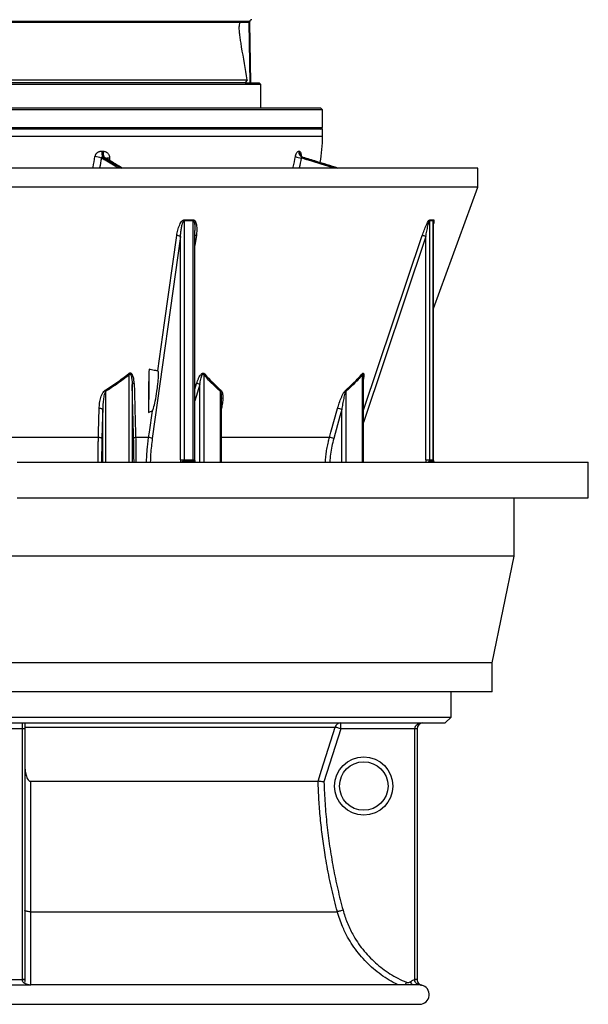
# Model space of a CAD drawing. Header units: millimetres. Extents: x 3239 to 9129, y 147 to 12352.
# Tile 2 of 5: x 6197 to 9129, y 147 to 5221. Entities that reach past the tile are written whole.
import ezdxf

# ---------------------------------------------------------------- set-up
doc = ezdxf.new("R2010")
doc.units = ezdxf.units.MM
doc.header["$LTSCALE"] = 5

msp = doc.modelspace()

# ---------------------------------------------------------------- linework, layer by layer
at = {"color": 8, "linetype": 'Continuous', "lineweight": 25}
for p, q in [((7383.7, 5211.7), (4983.6, 5211.7)), ((7329.5, 5174), (7329.3, 5184.1)), ((5580.9, 4621.7), (7758.6, 4621.7)), ((6661, 4508.2), (6660.4, 4496)), ((8290.9, 4103.5), (7968.9, 3146.1)), ((6762.2, 2941.3), (6762.2, 3390.9)), ((7146.4, 3390.9), (7146.4, 2941.3)), ((7964.5, 2941.3), (7964.5, 3390.9)), ((6640.1, 3305.1), (6640.1, 2941.3)), ((6777.1, 3341.6), (6777.1, 2941.3)), ((7101, 3317.5), (7109.6, 3346.7)), ((7125.9, 3341.6), (7101, 3257.2)), ((7125.9, 2941.3), (7125.9, 3341.6)), ((7232.6, 2941.3), (7232.6, 3305.1)), ((7878.2, 3305.1), (7878.2, 2941.3)), ((6625.2, 2941.3), (6625.2, 3212.1)), ((7237.1, 3217.3), (7237, 3217)), ((7857.8, 2941.3), (7857.8, 3212.1)), ((7794.4, 3067.6), (7237, 3067.6)), ((7046.3, 2944.6), (7047, 2941.3)), ((7091.7, 2952.1), (7101, 2952.1)), ((7093.2, 2941.3), (7092.5, 2944.6)), ((8312.4, 2944.6), (8314.1, 2941.3)), ((8329.7, 2952.1), (8330.8, 2952.1)), ((8333.3, 2941.3), (8331.5, 2944.6))]:
    msp.add_line(p, q, dxfattribs=at)
at = {"color": 7, "linetype": 'Continuous', "lineweight": 25}
for p, q in [((7332.4, 5206.6), (5034.9, 5206.6)), ((7365.4, 5206.6), (7332.4, 5206.6)), ((7379.8, 5206.6), (7365.4, 5206.6)), ((7385.2, 4896.6), (7379.8, 5206.6)), ((7383.6, 5206.6), (7379.8, 5206.6)), ((7383.6, 5206.6), (7383.7, 5211.7)), ((7389.1, 4896.6), (7383.6, 5206.6)), ((7441.1, 4886.6), (4931, 4886.6)), ((4997.4, 4911.4), (7369.9, 4911.4)), ((7359.3, 4896.6), (5008, 4896.6)), ((7369.9, 4911.4), (7359.3, 4896.6)), ((7359.3, 4896.6), (7431.1, 4896.6)), ((7441.1, 4886.6), (7431.1, 4896.6)), ((7441.1, 4766.6), (7441.1, 4886.6)), ((7758.6, 4756.6), (4612.1, 4756.6)), ((4622.1, 4766.6), (7748.6, 4766.6)), ((7758.6, 4756.6), (7748.6, 4766.6)), ((7758.6, 4666.6), (7758.6, 4756.6)), ((4608.6, 4666.6), (7758.6, 4666.6)), ((7758.6, 4656.6), (4608.6, 4656.6)), ((7748.6, 4656.6), (7758.6, 4666.6)), ((7758.6, 4621.7), (7758.6, 4656.6)), ((6632.5, 4512), (6626.2, 4512.4)), ((7657.8, 4512), (7655.4, 4512.4)), ((8558.6, 4456.6), (3808.6, 4456.6)), ((8558.6, 4358.5), (8558.6, 4456.6)), ((8558.6, 4358.5), (3808.6, 4358.5)), ((8330.8, 3732.5), (8558.6, 4358.5)), ((7045.5, 4184.5), (7045.5, 2952.1)), ((7091.7, 2952.1), (7091.7, 4184.5)), ((8310.5, 4184.5), (8310.5, 2952.1)), ((8329.7, 2952.1), (8329.7, 4184.5)), ((8330.8, 2952.1), (8330.8, 4178.3)), ((7101, 2952.1), (7101, 4134.5)), ((7101, 4134.5), (7101, 4134.5)), ((7025.9, 4103.5), (6880.9, 3062.4)), ((7025.9, 2952.1), (7025.9, 4103.5)), ((8290.9, 2952.1), (8290.9, 4103.5)), ((7968.8, 3383.9), (7968.7, 3385.1)), ((7968.9, 2941.3), (7968.9, 3384)), ((7237, 2941.3), (7237, 3268.5)), ((6603.3, 3067.6), (5764, 3067.6)), ((6862, 3067.6), (6795.2, 3067.6)), ((7025.9, 2952.1), (7045.5, 2952.1)), ((7045.5, 2952.1), (7091.7, 2952.1)), ((7092.5, 2944.6), (7046.3, 2944.6)), ((8290.9, 2952.1), (8310.5, 2952.1)), ((8310.5, 2952.1), (8329.7, 2952.1)), ((8331.5, 2944.6), (8312.4, 2944.6)), ((8334.3, 2941.3), (8332.8, 2944.2)), ((6183.6, 2941.3), (9128.6, 2941.3)), ((9128.6, 2756.3), (9128.6, 2941.3)), ((6183.6, 2756.3), (9128.6, 2756.3)), ((8746.1, 2456.3), (8746.1, 2756.3)), ((8746.1, 2456.3), (3621.1, 2456.3)), ((8633.6, 1906.3), (8746.1, 2456.3)), ((8633.6, 1906.3), (3733.6, 1906.3)), ((8633.6, 1756.3), (8633.6, 1906.3)), ((8633.6, 1756.3), (3733.6, 1756.3)), ((8421.1, 1626.6), (8421.1, 1756.3)), ((3946.1, 1626.6), (8421.1, 1626.6)), ((8391.1, 1596.6), (8421.1, 1626.6)), ((3976.1, 1596.6), (8391.1, 1596.6)), ((6211.1, 1566.6), (6211.1, 1596.6)), ((6223.6, 1596.6), (6223.6, 1566.6)), ((6223.6, 1575.5), (7823.5, 1575.5)), ((7852.1, 1566.6), (7852.1, 1596.6)), ((6211.1, 1566.6), (6156.1, 1566.6)), ((6223.6, 1566.6), (6211.1, 1566.6)), ((6211.1, 274.6), (6211.1, 1566.6)), ((6223.6, 1566.6), (6223.6, 274.6)), ((7852.1, 1566.6), (7765.9, 1292.4)), ((8233.6, 1566.6), (7852.1, 1566.6)), ((8246.1, 1566.6), (8233.6, 1566.6)), ((8233.6, 274.4), (8233.6, 1566.6)), ((8246.1, 1566.6), (8246.1, 274.4)), ((6252.3, 1296.6), (7735.8, 1296.6)), ((7735.8, 1296.6), (7735.8, 1296.6)), ((6252.4, 623.7), (7835.2, 623.7)), ((6211.1, 273.4), (6211.1, 274.6)), ((6223.6, 274.6), (6211.1, 274.6)), ((6223.6, 274.6), (6223.6, 273)), ((6223.6, 262.3), (6223.6, 260.2)), ((6223.6, 258.7), (6223.6, 258.7)), ((6223.6, 258.7), (6223.6, 258.7)), ((8246.1, 274.4), (8233.6, 274.4)), ((8246.1, 274.4), (8246.1, 273.7)), ((6253.7, 246), (6253.6, 246.1)), ((8255.7, 246.6), (6253.7, 246.6)), ((8268.5, 244.9), (8255.4, 246.2)), ((4108.6, 146.6), (8258.6, 146.6))]:
    msp.add_line(p, q, dxfattribs=at)
at = {"color": 7, "linetype": 'Continuous', "lineweight": 25, "flags": 128}
for points in [[(6910, 3412.3), (6944.4, 3659.5), (7007, 4108.6)], [(6762.2, 3390.9), (6761.6, 3391.6), (6761.1, 3392.2), (6760.6, 3392.9), (6760.1, 3393.5), (6759.6, 3394.2), (6759.1, 3394.8), (6758.6, 3395.4), (6758.2, 3396)], [(6640.1, 3305.1), (6639.7, 3305.8), (6639.3, 3306.5), (6638.9, 3307.1), (6638.5, 3307.8), (6638.1, 3308.4), (6637.7, 3309), (6637.3, 3309.7), (6636.9, 3310.3)], [(6603.3, 3067.6), (6604, 3095.7), (6607.2, 3217.3)], [(6625.2, 3212.1), (6624.6, 3213.2), (6623.4, 3214.3), (6621.6, 3215.2), (6619.3, 3216), (6616.5, 3216.7), (6613.5, 3217.1), (6610.3, 3217.3), (6607.2, 3217.3)], [(6625.2, 3212.1), (6624.3, 3177.9), (6621.3, 3062.4)], [(6862, 3067.6), (6865.9, 3095.8), (6881.3, 3206.1)], [(7794.4, 3067.6), (7802.2, 3095.7), (7836, 3217.3)], [(7857.8, 3212.1), (7848.3, 3177.9), (7816.2, 3062.4)], [(6621.3, 3062.4), (6620.8, 3063.5), (6619.6, 3064.6), (6617.7, 3065.5), (6615.4, 3066.3), (6612.7, 3067), (6609.6, 3067.4), (6606.4, 3067.6), (6603.3, 3067.6)], [(7735.8, 1296.6), (7753.8, 1353.8), (7823.5, 1575.5)], [(7852.1, 1566.6), (7846.7, 1568.3), (7841.5, 1569.9), (7836.7, 1571.4), (7832.5, 1572.7), (7828.9, 1573.8), (7826.2, 1574.7), (7824.3, 1575.3), (7823.5, 1575.5)], [(6252.4, 623.7), (6246.8, 623.9), (6241.3, 624.4), (6236.4, 625.2), (6232, 626.1), (6228.5, 627.3), (6225.8, 628.6), (6224.2, 630.1), (6223.6, 631.6)], [(7864.1, 631.6), (7858.6, 630.1), (7853.4, 628.7), (7848.6, 627.4), (7844.2, 626.2), (7840.6, 625.2), (7837.9, 624.5), (7836, 624), (7835.2, 623.7)], [(8246.1, 273.7), (8245.9, 273.7), (8245.2, 273.7), (8244, 273.7), (8242.5, 273.7), (8240.6, 273.6), (8238.4, 273.6), (8236.1, 273.5), (8233.7, 273.5)]]:
    msp.add_lwpolyline(points, dxfattribs=at)
at = {"color": 8, "linetype": 'Continuous', "lineweight": 25, "flags": 128}
for points in [[(7108, 4108.6), (7104, 4080.4), (7101, 4058.3)], [(7968.9, 3206.5), (7969.6, 3208.5), (8121.3, 3659.5), (8272.3, 4108.6)], [(8331.5, 2944.6), (8332.4, 2944.4), (8332.8, 2944.2)], [(8191, 260.2), (8188.7, 254.9), (8186.6, 249.8), (8185.3, 246.6)], [(8210, 262.3), (8213.4, 257.4), (8216.7, 252.7), (8219.7, 248.4), (8220.9, 246.6)]]:
    msp.add_lwpolyline(points, dxfattribs=at)
at = {"color": 7, "linetype": 'Continuous', "lineweight": 25}
for radius in [150, 125]:
    msp.add_circle((7971.1, 1271.6), radius, dxfattribs=at)
for centre, radius, start, end in [((7393.7, 5211.5), 10, 91, 179), ((7008.6, 4621.7), 750, 349.4906, 0), ((6674.4, 4535.2), 53.3, 170.3734, 205.3926), ((6680.1, 4535), 52.8, 170.3755, 205.7985), ((7665.4, 4539.9), 29.3, 171.7214, 250.0435), ((7667.8, 4539.6), 29.4, 171.7623, 250.1012), ((6553.7, 4295.2), 222.8, 73.1354, 81.7686), ((7682.6, 4714.2), 208.5, 252.1795, 260.7402), ((7083.1, 4183.5), 37.6, 170.6567, 178.5119), ((7128.9, 4185.5), 37.2, 173.7356, 181.6504), ((8326.7, 4184.3), 16.2, 160.8516, 179.3672), ((8345.7, 4184.7), 16, 162.0469, 180.6974), ((7008.3, 4075.9), 32.7, 57.3818, 92.3044), ((8262.4, 4036.1), 73.2, 67.0154, 82.1915), ((7167.1, 3379.2), 23.8, 135.1669, 150.67), ((7977, 3398.1), 14.4, 188.2524, 209.9949), ((6787.2, 3334.4), 12.4, 86.8575, 144.2932), ((7101.1, 3291.3), 56.1, 63.7917, 81.3555), ((7253.7, 3295.7), 23, 140.7894, 155.8354), ((7892.5, 3311.7), 15.7, 185.1992, 204.6106), ((7835.4, 3166.1), 51.2, 64.1188, 89.309), ((6794.7, 3055.5), 12.1, 87.3687, 144.9765), ((6863.2, 3034.9), 32.6, 57.3611, 92.2299), ((7793.9, 3016.5), 51.1, 64.0855, 89.3801), ((7080.8, 2951.9), 35.3, 179.7185, 191.991), ((7127, 2951.9), 35.3, 179.7185, 191.991), ((8326.5, 2952.1), 16, 179.8946, 207.9147), ((8345.6, 2952.1), 16, 179.8923, 207.9148), ((7852.1, 1566.6), 29.9, 90.0382, 162.6674), ((8276.1, 1566.6), 30, 90, 180), ((6214.3, 191.9), 81.6, 83.3973, 92.1921), ((8276.1, 274.6), 30, 203.2793, 257.322), ((6253.6, 276.6), 30, 251.3991, 270.1608), ((8258.6, 196.6), 50, 270, 77.3886)]:
    msp.add_arc(centre, radius, start, end, dxfattribs=at)
at = {"color": 8, "linetype": 'Continuous', "lineweight": 25}
for centre, radius, start, end in [((6659.5, 4429), 79.2, 88.8674, 102.0044), ((7107.3, 4089.5), 19.1, 87.8783, 109.3042), ((7100.1, 2952), 74.2, 179.8918, 188.235), ((7046.4, 2914), 30.6, 90.2834, 116.7175), ((7094, 2934.1), 10.6, 43.0051, 98.1932), ((8323.1, 2952.1), 32.2, 179.9605, 199.5016), ((8316.3, 2915.8), 29.1, 97.7551, 118.5401)]:
    msp.add_arc(centre, radius, start, end, dxfattribs=at)
at = {"color": 7, "linetype": 'Continuous', "lineweight": 25}
msp.add_ellipse((8276.1, 1566.6), major_axis=(42.5, 0), ratio=0.705882, start_param=1.570796, end_param=3.141593, dxfattribs=at)
for points, knots in [([(7341.5, 5081), (7340, 5089.6), (7338.7, 5098.4), (7336.1, 5115.8), (7334.8, 5124.5), (7333.1, 5137.5), (7332.6, 5141.8), (7331.6, 5150.5), (7331.1, 5154.8), (7330.2, 5163.5), (7329.8, 5167.8), (7329.4, 5174.1), (7329.3, 5176.2), (7329.2, 5179.3), (7329.2, 5180.3), (7329.2, 5182.3), (7329.2, 5183.2), (7329.3, 5184.1)], [0, 0, 0, 0, 0.25, 0.25, 0.5, 0.5, 0.625, 0.625, 0.75, 0.75, 0.875, 0.875, 0.9375, 0.9375, 0.96875, 0.96875, 1, 1, 1, 1]), ([(6585.6, 4515.7), (6586, 4517.8), (6586.6, 4519.9), (6588.1, 4523.9), (6589.1, 4525.8), (6590.7, 4528.5), (6591.3, 4529.4), (6592.6, 4531.1), (6593.3, 4531.9), (6595.4, 4534.2), (6596.9, 4535.7), (6599.5, 4537.6), (6600.3, 4538.2), (6602.1, 4539.3), (6603, 4539.9), (6605.8, 4541.3), (6607.7, 4542.1), (6611.7, 4543.3), (6613.7, 4543.7), (6617.7, 4544.2), (6619.8, 4544.3), (6621.8, 4544.2)], [0, 0, 0, 0, 0.125, 0.125, 0.25, 0.25, 0.3125, 0.3125, 0.375, 0.375, 0.5, 0.5, 0.5625, 0.5625, 0.625, 0.625, 0.75, 0.75, 0.875, 0.875, 1, 1, 1, 1]), ([(6628, 4543.8), (6630.3, 4543.7), (6632.5, 4543.4), (6636.8, 4542.3), (6638.9, 4541.5), (6641.9, 4540.2), (6642.9, 4539.6), (6644.8, 4538.5), (6645.7, 4537.9), (6648.4, 4536), (6650.1, 4534.5), (6653.2, 4531.3), (6654.5, 4529.5), (6656.9, 4525.7), (6657.9, 4523.7), (6659.2, 4520.5), (6659.5, 4519.4), (6660.1, 4517.2), (6660.4, 4516.1), (6660.9, 4512.8), (6661.1, 4510.5), (6661, 4508.2)], [0, 0, 0, 0, 0.125, 0.125, 0.25, 0.25, 0.3125, 0.3125, 0.375, 0.375, 0.5, 0.5, 0.625, 0.625, 0.75, 0.75, 0.8125, 0.8125, 0.875, 0.875, 1, 1, 1, 1]), ([(7618.8, 4515.7), (7619, 4517), (7620.1, 4521.9), (7622.6, 4530), (7626.8, 4538.3), (7631.6, 4543.7), (7634.8, 4544), (7636.3, 4544.2)], [0, 0, 0, 0, 0.074973, 0.296272, 0.524713, 0.762091, 1, 1, 1, 1]), ([(7658.4, 4511.9), (7658.3, 4511.9), (7656.3, 4512.3), (7653, 4514.1), (7649.3, 4516.9), (7646.9, 4519.7), (7645.7, 4521.5), (7645.4, 4522.5), (7645.5, 4522.3), (7645.5, 4522.3)], [0, 0, 0, 0, 0.0164345, 0.2569084, 0.4758001, 0.6613828, 0.8287832, 0.9872196, 1, 1, 1, 1]), ([(6626.2, 4512.4), (6625.4, 4512.6), (6624.6, 4512.7), (6622.9, 4512.8), (6622, 4512.8), (6620.7, 4512.4), (6620.3, 4512.2), (6619.5, 4511.7), (6619.2, 4511.4), (6618.4, 4510.3), (6618.3, 4509.3), (6618.4, 4508.5)], [0, 0, 0, 0, 0.25, 0.25, 0.5, 0.5, 0.625, 0.625, 0.75, 0.75, 1, 1, 1, 1]), ([(6725, 4456.6), (6714.7, 4462.9), (6688.7, 4478.9), (6659.5, 4496.8), (6640, 4508.3), (6637, 4510.1)], [0, 0, 0, 0, 0.35384, 0.899258, 1, 1, 1, 1]), ([(7655.4, 4512.4), (7654.4, 4512.6), (7652.8, 4512.9), (7651.1, 4512.7), (7650.1, 4512.4), (7649.4, 4511.9), (7648.9, 4511), (7648.7, 4510.1), (7648.8, 4509.2), (7649, 4508.7), (7649, 4508.5)], [0, 0, 0, 0, 0.30868, 0.465677, 0.555199, 0.658304, 0.745851, 0.857732, 0.929926, 1, 1, 1, 1]), ([(7837.5, 4456.6), (7800.9, 4467.9), (7741.1, 4486.4), (7681.1, 4504.8), (7657.8, 4512)], [0, 0, 0, 0, 0.6116987, 1, 1, 1, 1]), ([(7007, 4108.6), (7008.6, 4118.1), (7011.7, 4137.2), (7019.6, 4159.8), (7028.1, 4176), (7034.3, 4184.1), (7040.1, 4188.3), (7043.5, 4189.5), (7045.4, 4189.6), (7046, 4189.6)], [0, 0, 0, 0, 0.314475, 0.62782, 0.758181, 0.889393, 0.935181, 0.981311, 1, 1, 1, 1]), ([(7025.9, 4103.5), (7026.4, 4110.5), (7027, 4117.6), (7028.7, 4131.6), (7029.6, 4138.6), (7031.4, 4149.1), (7032.1, 4152.6), (7033.6, 4159.6), (7034.4, 4163.1), (7035.9, 4168.3), (7036.4, 4170), (7037.6, 4173.4), (7038.2, 4175.1), (7039.2, 4177.5), (7039.6, 4178.3), (7040.4, 4179.9), (7040.9, 4180.7), (7041.9, 4182.2), (7042.5, 4182.9), (7043.5, 4183.8), (7043.9, 4184), (7044.7, 4184.4), (7045.1, 4184.5), (7045.5, 4184.5)], [0, 0, 0, 0, 0.25, 0.25, 0.5, 0.5, 0.625, 0.625, 0.75, 0.75, 0.8125, 0.8125, 0.875, 0.875, 0.90625, 0.90625, 0.9375, 0.9375, 0.96875, 0.96875, 0.984375, 0.984375, 1, 1, 1, 1]), ([(7091.7, 4184.5), (7084, 4184.3), (7068.6, 4183.9), (7053.2, 4184.3), (7045.5, 4184.5)], [0, 0, 0, 0, 0.499999, 1, 1, 1, 1]), ([(7046, 4189.6), (7053.6, 4189.4), (7068.9, 4189), (7084.2, 4189.4), (7091.9, 4189.6)], [0, 0, 0, 0, 0.499999, 1, 1, 1, 1]), ([(7091.9, 4189.6), (7092.7, 4189.5), (7095.1, 4189.4), (7098.5, 4187.5), (7102.9, 4182.5), (7106.3, 4174.4), (7109.8, 4158.6), (7111.1, 4136.7), (7109, 4118), (7108, 4108.6)], [0, 0, 0, 0, 0.027594, 0.080887, 0.133715, 0.266391, 0.383371, 0.691186, 1, 1, 1, 1]), ([(8272.3, 4108.6), (8275.6, 4118.1), (8282.3, 4137.2), (8291.9, 4159.8), (8300.1, 4176), (8304.9, 4184.1), (8308.6, 4188.3), (8310.4, 4189.5), (8311.2, 4189.6), (8311.4, 4189.6)], [0, 0, 0, 0, 0.314475, 0.62782, 0.758181, 0.889393, 0.935181, 0.981312, 1, 1, 1, 1]), ([(8290.9, 4103.5), (8292.6, 4112.9), (8295.9, 4131.7), (8300.6, 4154.3), (8304.7, 4170.5), (8307.1, 4178.4), (8308.9, 4182.6), (8309.6, 4183.9), (8310.1, 4184.4), (8310.4, 4184.4), (8310.5, 4184.5)], [0, 0, 0, 0, 0.334301, 0.668203, 0.800636, 0.923367, 0.959467, 0.975384, 0.989379, 1, 1, 1, 1]), ([(8329.7, 4184.5), (8326.5, 4184.3), (8320.1, 4183.9), (8313.7, 4184.3), (8310.5, 4184.5)], [0, 0, 0, 0, 0.500001, 1, 1, 1, 1]), ([(8311.4, 4189.6), (8314.6, 4189.4), (8320.9, 4189), (8327.3, 4189.4), (8330.5, 4189.6)], [0, 0, 0, 0, 0.500001, 1, 1, 1, 1]), ([(6864.1, 3420.8), (6863, 3383.5), (6860.7, 3308.8), (6861.3, 3234.5), (6861.6, 3197.4)], [0, 0, 0, 0, 0.499844, 1, 1, 1, 1]), ([(6864.1, 3420.8), (6863.9, 3399.4), (6863.7, 3356.7), (6862.5, 3282), (6861.9, 3229.4), (6861.6, 3197.4)], [0, 0, 0, 0, 0.282133, 0.562434, 1, 1, 1, 1]), ([(6910, 3412.3), (6903.2, 3412.4), (6891.9, 3412.7), (6876.6, 3416.1), (6868.3, 3419.2), (6864.1, 3420.8)], [0, 0, 0, 0, 0.422572, 0.709463, 1, 1, 1, 1]), ([(6881.3, 3206.1), (6881.4, 3206.2), (6881.7, 3206.3), (6882.5, 3207.2), (6884.5, 3211.1), (6889.7, 3227.1), (6897.1, 3259.4), (6904.5, 3300.5), (6909.3, 3337.1), (6911.6, 3361.9), (6912.7, 3378.6), (6913, 3389.8), (6913, 3397.4), (6912.7, 3402.5), (6912.4, 3405.9), (6912.1, 3408.1), (6911.7, 3409.7), (6911.4, 3410.8), (6911, 3411.6), (6910.6, 3412.1), (6910.3, 3412.3), (6910.1, 3412.3), (6910, 3412.3)], [0, 0, 0, 0, 0.0018008, 0.0048527, 0.0162591, 0.0614813, 0.2416814, 0.4901326, 0.6566691, 0.7684466, 0.8435103, 0.8939815, 0.9279752, 0.9509245, 0.9664684, 0.9770472, 0.9842978, 0.9893201, 0.9945077, 0.996639, 0.9987937, 1, 1, 1, 1]), ([(6636.9, 3310.3), (6657.9, 3323.5), (6678.5, 3337.3), (6718.9, 3365.9), (6738.7, 3380.7), (6758.2, 3396)], [0, 0, 0, 0, 0.5, 0.5, 1, 1, 1, 1]), ([(6762.2, 3390.9), (6741, 3374.8), (6701.4, 3344.6), (6659.6, 3317.7), (6640.1, 3305.1)], [0, 0, 0, 0, 0.535339, 1, 1, 1, 1]), ([(6787.8, 3346.7), (6787.7, 3352.6), (6787.3, 3358.5), (6786.1, 3367.1), (6785.6, 3369.9), (6784.4, 3375.5), (6783.7, 3378.3), (6782, 3383.8), (6780.9, 3386.5), (6778.9, 3390.3), (6778.2, 3391.5), (6776.6, 3393.9), (6775.7, 3395), (6773.6, 3397), (6772.4, 3397.8), (6770.4, 3398.8), (6769.7, 3399), (6768.3, 3399.4), (6767.5, 3399.5), (6766, 3399.5), (6765.2, 3399.4), (6763.7, 3399), (6763, 3398.8), (6760.8, 3397.9), (6759.4, 3397), (6758.2, 3396)], [0, 0, 0, 0, 0.25, 0.25, 0.375, 0.375, 0.5, 0.5, 0.625, 0.625, 0.6875, 0.6875, 0.75, 0.75, 0.8125, 0.8125, 0.84375, 0.84375, 0.875, 0.875, 0.90625, 0.90625, 0.9375, 0.9375, 1, 1, 1, 1]), ([(6762.2, 3390.9), (6762.8, 3391.8), (6763.7, 3393), (6765.1, 3394), (6766.1, 3394.3), (6767, 3394.3), (6767.9, 3394), (6768.8, 3393.3), (6770.4, 3391.3), (6772.8, 3385.6), (6775.6, 3371.7), (6776.8, 3356.1), (6777.1, 3344.6), (6777.1, 3341.6)], [0, 0, 0, 0, 0.0512832, 0.0722035, 0.0841847, 0.1000721, 0.1150889, 0.1332893, 0.1577819, 0.2411319, 0.4402808, 0.8533857, 1, 1, 1, 1]), ([(7109.6, 3346.7), (7111, 3351.4), (7113.9, 3360.7), (7119.5, 3373.9), (7125, 3384.1), (7130.3, 3391.4), (7134.4, 3395.7), (7138.6, 3398.5), (7142.4, 3399.7), (7146.2, 3399.2), (7148.6, 3397.7), (7149.9, 3396.4), (7150.2, 3396)], [0, 0, 0, 0, 0.1982345, 0.3962811, 0.5721573, 0.6614798, 0.7502453, 0.8067774, 0.8637248, 0.9152916, 0.9741922, 1, 1, 1, 1]), ([(7125.9, 3341.6), (7127.4, 3350.8), (7129.5, 3364), (7134.1, 3380.5), (7137.1, 3388.7), (7140.1, 3392.9), (7141.5, 3394), (7142.5, 3394.4), (7143.4, 3394.3), (7144.2, 3393.9), (7145, 3393.2), (7145.8, 3392.1), (7146.2, 3391.3), (7146.4, 3390.9)], [0, 0, 0, 0, 0.448495, 0.640194, 0.816707, 0.863009, 0.885944, 0.901283, 0.916842, 0.933541, 0.950033, 0.977858, 1, 1, 1, 1]), ([(7232.6, 3305.1), (7217.2, 3319.2), (7187.7, 3346.3), (7159.7, 3376.5), (7146.4, 3390.9)], [0, 0, 0, 0, 0.521931, 1, 1, 1, 1]), ([(7876.8, 3310.3), (7891.7, 3323.5), (7906.3, 3337.3), (7934.9, 3365.9), (7948.9, 3380.7), (7962.7, 3396)], [0, 0, 0, 0, 0.5, 0.5, 1, 1, 1, 1]), ([(7964.5, 3390.9), (7949.5, 3374.8), (7921.5, 3344.6), (7892, 3317.7), (7878.2, 3305.1)], [0, 0, 0, 0, 0.535339, 1, 1, 1, 1]), ([(6607.2, 3217.3), (6607.7, 3226.8), (6608.8, 3245.8), (6614.2, 3269.4), (6620.5, 3287.8), (6626.4, 3299.1), (6632.1, 3306.7), (6635.7, 3309.4), (6636.9, 3310.3)], [0, 0, 0, 0, 0.290777, 0.581203, 0.726849, 0.871853, 0.957107, 1, 1, 1, 1]), ([(6640.1, 3305.1), (6639.5, 3304.2), (6637.5, 3301.3), (6634.7, 3293.6), (6631.7, 3282.4), (6628.7, 3263.9), (6626, 3240.5), (6625.4, 3221.6), (6625.2, 3212.1)], [0, 0, 0, 0, 0.03414, 0.110876, 0.255057, 0.399502, 0.699693, 1, 1, 1, 1]), ([(6784.8, 3062.4), (6783.2, 3119.3), (6780.6, 3212.3), (6778.1, 3305.4), (6777.1, 3341.6)], [0, 0, 0, 0, 0.611451, 1, 1, 1, 1]), ([(6787.8, 3346.7), (6788.8, 3310.6), (6791.2, 3217.5), (6793.7, 3124.4), (6795.2, 3067.6)], [0, 0, 0, 0, 0.388552, 1, 1, 1, 1]), ([(7235.8, 3310.3), (7237.2, 3308.6), (7241.3, 3303.4), (7243.9, 3290.2), (7245, 3270.3), (7243.1, 3245.2), (7239.1, 3226.6), (7237.1, 3217.3)], [0, 0, 0, 0, 0.076681, 0.232585, 0.428764, 0.714227, 1, 1, 1, 1]), ([(7836, 3217.3), (7838.8, 3226.8), (7844.5, 3245.8), (7853.6, 3269.4), (7862, 3287.8), (7868.2, 3299.1), (7873.3, 3306.7), (7876, 3309.4), (7876.8, 3310.3)], [0, 0, 0, 0, 0.290777, 0.581203, 0.726849, 0.871852, 0.957107, 1, 1, 1, 1]), ([(7878.2, 3305.1), (7877.8, 3304.2), (7876.3, 3301.3), (7873.7, 3293.6), (7870.6, 3282.4), (7866.5, 3263.9), (7861.9, 3240.5), (7859.2, 3221.6), (7857.8, 3212.1)], [0, 0, 0, 0, 0.03414, 0.110876, 0.255058, 0.399502, 0.699693, 1, 1, 1, 1]), ([(7102.1, 2940.3), (7102, 2941.1), (7101.5, 2943.4), (7101.1, 2947.4), (7101, 2950.6), (7101, 2952.1)], [0, 0, 0, 0, 0.227097, 0.653037, 1, 1, 1, 1]), ([(8332.8, 2944.2), (8332.5, 2944.7), (8331.6, 2946.6), (8330.9, 2949.3), (8330.8, 2951.5), (8330.8, 2952.1)], [0, 0, 0, 0, 0.229302, 0.791395, 1, 1, 1, 1]), ([(6223.6, 1385.1), (6223.9, 1375.5), (6224.3, 1356.2), (6228.3, 1333.1), (6233.8, 1315.7), (6238.4, 1306.2), (6243.8, 1300), (6247.9, 1297.1), (6251.1, 1296.7), (6252.3, 1296.6)], [0, 0, 0, 0, 0.295286, 0.589917, 0.715667, 0.854777, 0.908759, 0.963265, 1, 1, 1, 1]), ([(6252.3, 1296.6), (6252.3, 1276.6), (6252.3, 1216.6), (6252.3, 1116.7), (6252.3, 1005.6), (6252.4, 903.2), (6252.4, 809.5), (6252.4, 716.2), (6252.4, 654.6), (6252.4, 623.7)], [0, 0, 0, 0, 0.088028, 0.264112, 0.440498, 0.58007, 0.719643, 0.859822, 1, 1, 1, 1]), ([(7835.2, 623.7), (7830.1, 643.1), (7814.7, 701.1), (7792.8, 798.8), (7772.5, 908.8), (7757.7, 1011.2), (7747.1, 1105.9), (7739.5, 1201.1), (7737, 1264.7), (7735.8, 1296.6)], [0, 0, 0, 0, 0.088024, 0.264103, 0.440484, 0.580059, 0.719634, 0.859817, 1, 1, 1, 1]), ([(7765.9, 1292.4), (7765.8, 1292.4), (7764.2, 1292.6), (7759.2, 1293.3), (7751.2, 1294.4), (7743.2, 1295.5), (7737.5, 1296.3), (7736.4, 1296.5), (7735.8, 1296.6)], [0, 0, 0, 0, 0.002986, 0.110041, 0.335574, 0.558089, 0.779016, 1, 1, 1, 1]), ([(7765.9, 1292.4), (7767.4, 1255.5), (7770.5, 1181.7), (7780.6, 1071.2), (7794.6, 960.8), (7813.2, 850.5), (7835.9, 740.4), (7854.7, 667.8), (7864.1, 631.6)], [0, 0, 0, 0, 0.165503, 0.331069, 0.496573, 0.66436, 0.832212, 1, 1, 1, 1]), ([(7864.1, 631.6), (7867.1, 620.9), (7873.3, 599.7), (7885, 568.4), (7898.4, 537.6), (7915.8, 503.8), (7937.7, 467.6), (7965.4, 429.4), (7996.6, 393.4), (8030.7, 360.2), (8067.1, 330.3), (8105.9, 303.6), (8147.1, 279.7), (8176.3, 266.7), (8191, 260.2)], [0, 0, 0, 0, 0.064832, 0.129665, 0.195434, 0.261204, 0.35223, 0.443256, 0.536934, 0.630612, 0.721638, 0.812663, 0.906331, 1, 1, 1, 1]), ([(6253.4, 245.2), (6253.4, 245.2), (6251.4, 245.4), (6247.4, 246), (6240.6, 247.3), (6232.8, 249.4), (6224.1, 253), (6216.8, 258.3), (6213.2, 263.9), (6211.5, 268.7), (6211.3, 271.3), (6211.1, 273.4)], [0, 0, 0, 0, 0.001525, 0.110618, 0.219479, 0.382834, 0.548427, 0.738675, 0.87272, 0.895449, 1, 1, 1, 1]), ([(6223.6, 273), (6223.8, 270.9), (6223.9, 268.3), (6224.5, 265.6), (6224.7, 265), (6224.8, 264.9)], [0, 0, 0, 0, 0.741566, 0.92871, 1, 1, 1, 1]), ([(8191, 260.2), (8193, 259.6), (8197.3, 258.3), (8204.1, 259), (8208.1, 261.2), (8210, 262.3)], [0, 0, 0, 0, 0.324319, 0.662156, 1, 1, 1, 1]), ([(8210, 262.3), (8214.9, 265.3), (8222.3, 269.9), (8230.7, 272.5), (8233.7, 273.5)], [0, 0, 0, 0, 0.645572, 1, 1, 1, 1]), ([(8268.5, 244.9), (8268.5, 244.9), (8266.5, 245.5), (8262.5, 246.5), (8256.3, 248.3), (8249.8, 250.4), (8242.9, 253.7), (8238.4, 257.6), (8235.6, 262.2), (8233.7, 266.5), (8233.7, 271.1), (8233.7, 273.5)], [0, 0, 0, 0, 0.001328, 0.133386, 0.262061, 0.418504, 0.576419, 0.75177, 0.770016, 0.880809, 1, 1, 1, 1]), ([(8246.1, 273.7), (8246.4, 271.4), (8246.8, 266.4), (8249.9, 259.1), (8254, 253.7), (8258.3, 249.9), (8262, 247.6), (8265.4, 246), (8267.4, 245.2), (8268.5, 244.9), (8268.5, 244.9)], [0, 0, 0, 0, 0.116023, 0.249223, 0.434939, 0.591415, 0.750887, 0.874059, 0.998471, 1, 1, 1, 1]), ([(6244.1, 248.2), (6244.4, 248), (6247.5, 246.9), (6250.6, 246), (6253.4, 245.2), (6253.4, 245.2)], [0, 0, 0, 0, 0.102393, 0.994864, 1, 1, 1, 1])]:
    msp.add_open_spline(points, degree=3, knots=knots, dxfattribs=at)
for points in [[(7329.3, 5184.1), (7330.3, 5191.7), (7331.3, 5199.2), (7332.4, 5206.6)], [(7369.9, 4911.4), (7360.4, 4967.9), (7351, 5024.4), (7341.5, 5081)], [(6621.8, 4544.2), (6623.9, 4544), (6625.9, 4543.9), (6628, 4543.8)], [(7636.3, 4544.2), (7637.1, 4544), (7638, 4543.9), (7638.8, 4543.8)], [(7150.2, 3396), (7177.7, 3365.4), (7206.2, 3336.6), (7235.8, 3310.3)], [(6861.6, 3197.4), (6867.9, 3201.1), (6874.5, 3204), (6881.3, 3206.1)], [(6156.1, 274.6), (6174.5, 274.6), (6192.8, 274.6), (6211.1, 274.6)], [(8233.7, 273.5), (8233.6, 273.8), (8233.6, 274.1), (8233.6, 274.4)], [(6253.4, 245.2), (6230.2, 245.3), (6183.6, 245.4), (6137.1, 245.3), (6113.9, 245.2)]]:
    msp.add_open_spline(points, degree=3, dxfattribs=at)
at = {"color": 8, "linetype": 'Continuous', "lineweight": 25}
for points, knots in [([(7638.8, 4543.8), (7639.6, 4543.6), (7641.9, 4542.9), (7645.2, 4538.7), (7647.7, 4530.4), (7648.7, 4523.1), (7648.4, 4518.7), (7648.3, 4518.2)], [0, 0, 0, 0, 0.145999, 0.428981, 0.702164, 0.964757, 1, 1, 1, 1]), ([(6574.7, 4456.6), (6574.9, 4457.9), (6578.5, 4477.4), (6582.2, 4497.3), (6585.6, 4515.7)], [0, 0, 0, 0, 0.069445, 1, 1, 1, 1]), ([(6618.4, 4508.5), (6615.3, 4491.3), (6612.1, 4473.9), (6609.1, 4456.8), (6609, 4456.6)], [0, 0, 0, 0, 0.9846574, 1, 1, 1, 1]), ([(6707.4, 4456.6), (6684, 4470.1), (6654.1, 4487.4), (6624.8, 4504.7), (6618.4, 4508.5)], [0, 0, 0, 0, 0.781111, 1, 1, 1, 1]), ([(6626.2, 4512.4), (6631.9, 4509), (6657.1, 4494.1), (6689.4, 4475.5), (6715.3, 4460.3), (6721.7, 4456.6)], [0, 0, 0, 0, 0.181809, 0.798396, 1, 1, 1, 1]), ([(6723.5, 4456.6), (6705.2, 4467.9), (6675.3, 4486.4), (6644.5, 4504.8), (6632.5, 4512)], [0, 0, 0, 0, 0.611699, 1, 1, 1, 1]), ([(6637, 4510.1), (6636.1, 4510.6), (6634.7, 4511.4), (6633.1, 4511.8), (6632.5, 4512)], [0, 0, 0, 0, 0.616233, 1, 1, 1, 1]), ([(7605.3, 4456.6), (7605.7, 4457.9), (7611.3, 4477.4), (7615.2, 4497.3), (7618.8, 4515.7)], [0, 0, 0, 0, 0.0694447, 1, 1, 1, 1]), ([(7649, 4508.5), (7645.8, 4491.3), (7642.6, 4473.9), (7637.9, 4456.8), (7637.8, 4456.6)], [0, 0, 0, 0, 0.984658, 1, 1, 1, 1]), ([(7818.4, 4456.6), (7774.3, 4470.1), (7717.8, 4487.4), (7661.4, 4504.7), (7649, 4508.5)], [0, 0, 0, 0, 0.781111, 1, 1, 1, 1]), ([(7655.4, 4512.4), (7666.4, 4509), (7714.7, 4494.1), (7775.3, 4475.5), (7824.9, 4460.3), (7837.1, 4456.6)], [0, 0, 0, 0, 0.18181, 0.798396, 1, 1, 1, 1]), ([(7091.7, 4184.5), (7092, 4184.4), (7092.4, 4184.4), (7093.3, 4184), (7094.2, 4183.3), (7095.4, 4181.6), (7097.4, 4176.9), (7099, 4169), (7100.7, 4154.4), (7100.8, 4143.1), (7100.8, 4135.2)], [0, 0, 0, 0, 0.017975, 0.02545, 0.060776, 0.084168, 0.154833, 0.358296, 0.549621, 1, 1, 1, 1]), ([(8329.7, 4184.5), (8329.8, 4184.4), (8330, 4184.4), (8330.5, 4183.6), (8330.8, 4181.7), (8330.8, 4179.7), (8330.8, 4178.7)], [0, 0, 0, 0, 0.113248, 0.236119, 0.587185, 1, 1, 1, 1]), ([(8330.5, 4189.6), (8330.9, 4189.5), (8331.9, 4189.3), (8332.7, 4186.5), (8332.8, 4181), (8332, 4174.7), (8331.1, 4170.1), (8330.8, 4168.7)], [0, 0, 0, 0, 0.121027, 0.269255, 0.516126, 0.846454, 1, 1, 1, 1]), ([(7962.7, 3396), (7963.6, 3396.9), (7965.2, 3398.6), (7967.5, 3399.6), (7969.3, 3399.3), (7970.8, 3397.1), (7971.7, 3391.3), (7971.2, 3381.5), (7969.6, 3373), (7968.9, 3369)], [0, 0, 0, 0, 0.092951, 0.165731, 0.238765, 0.323465, 0.458438, 0.73851, 1, 1, 1, 1]), ([(7964.5, 3390.9), (7964.9, 3391.8), (7965.5, 3393), (7966.4, 3394), (7966.9, 3394.3), (7967.3, 3394.3), (7967.8, 3394), (7968.1, 3393.3), (7968.6, 3391.3), (7968.9, 3388.4), (7968.8, 3385.8), (7968.8, 3384.8)], [0, 0, 0, 0, 0.176265, 0.248174, 0.289353, 0.343957, 0.395572, 0.458129, 0.542312, 0.828795, 1, 1, 1, 1]), ([(7232.6, 3305.1), (7233.3, 3303.4), (7235.6, 3297.6), (7236.7, 3285), (7236.9, 3274.5), (7237, 3268.6)], [0, 0, 0, 0, 0.158232, 0.527945, 1, 1, 1, 1]), ([(6601.1, 2941.3), (6601.2, 2946.4), (6601.3, 2961.4), (6601.6, 2986.4), (6602, 3016.1), (6602.6, 3043.3), (6603.1, 3060.2), (6603.3, 3067.6)], [0, 0, 0, 0, 0.117427, 0.349203, 0.584491, 0.819777, 1, 1, 1, 1]), ([(6621.3, 3062.4), (6621, 3049.3), (6620.4, 3023), (6619.7, 2982.4), (6619.5, 2955), (6619.4, 2941.3)], [0, 0, 0, 0, 0.334711, 0.669421, 1, 1, 1, 1]), ([(6786.8, 2941.3), (6786.7, 2954.1), (6786.5, 2981.1), (6785.8, 3021.8), (6785.1, 3048.9), (6784.8, 3062.4)], [0, 0, 0, 0, 0.308394, 0.654191, 1, 1, 1, 1]), ([(6795.2, 3067.6), (6795.4, 3058.2), (6795.8, 3039.4), (6796.3, 3010.5), (6796.6, 2980.9), (6796.8, 2957.8), (6796.9, 2944.5), (6796.9, 2941.3)], [0, 0, 0, 0, 0.2305, 0.461474, 0.692447, 0.927353, 1, 1, 1, 1]), ([(6851.3, 2941.3), (6851.5, 2946.4), (6851.9, 2961.4), (6853.5, 2986.4), (6855.9, 3016.1), (6858.7, 3043.3), (6861, 3060.2), (6862, 3067.6)], [0, 0, 0, 0, 0.117492, 0.349385, 0.584722, 0.82006, 1, 1, 1, 1]), ([(6880.9, 3062.4), (6879.2, 3049.3), (6875.8, 3022.9), (6872.3, 2982.3), (6871.1, 2954.9), (6870.5, 2941.3)], [0, 0, 0, 0, 0.334868, 0.669737, 1, 1, 1, 1]), ([(7773, 2941.3), (7773.3, 2946.4), (7774.3, 2961.4), (7777.3, 2986.4), (7782.2, 3016.1), (7787.9, 3043.3), (7792.5, 3060.2), (7794.4, 3067.6)], [0, 0, 0, 0, 0.1174272, 0.3492033, 0.5844908, 0.8197776, 1, 1, 1, 1]), ([(7816.2, 3062.4), (7812.8, 3049.3), (7806.1, 3023), (7799.1, 2982.4), (7796.7, 2955), (7795.5, 2941.3)], [0, 0, 0, 0, 0.334711, 0.669421, 1, 1, 1, 1]), ([(6252.4, 623.7), (6252.5, 607.9), (6252.5, 576.1), (6252.5, 530.1), (6252.6, 485.7), (6252.7, 443.5), (6252.7, 403.7), (6252.8, 366.6), (6252.9, 332.3), (6253, 298.9), (6253.1, 271.6), (6253.1, 254.1), (6253.2, 247.7), (6253.2, 246.8)], [0, 0, 0, 0, 0.098351, 0.197053, 0.295755, 0.394106, 0.492452, 0.591148, 0.689845, 0.788191, 0.907241, 0.987817, 1, 1, 1, 1]), ([(8149.3, 246.6), (8144.3, 248.8), (8124.1, 258), (8090.8, 277.8), (8049.5, 305.9), (8011, 337.6), (7975.3, 372.4), (7942.6, 410.1), (7913.1, 450.4), (7885.4, 495.9), (7863.6, 541.1), (7846.5, 584.9), (7839, 610.8), (7835.2, 623.7)], [0, 0, 0, 0, 0.032425, 0.131025, 0.229625, 0.327873, 0.426131, 0.524741, 0.62335, 0.721608, 0.840167, 0.920084, 1, 1, 1, 1]), ([(6253.6, 246.1), (6253.6, 246.3), (6253.5, 246.8), (6253.5, 245.9), (6253.4, 245.2)], [0, 0, 0, 0, 0.284547, 1, 1, 1, 1]), ([(8269.6, 245.4), (8269.6, 245.4), (8271, 245.4), (8269.7, 245.1), (8268.5, 244.9)], [0, 0, 0, 0, 0.000036, 1, 1, 1, 1])]:
    msp.add_open_spline(points, degree=3, knots=knots, dxfattribs=at)

doc.saveas('drawing.dxf')
